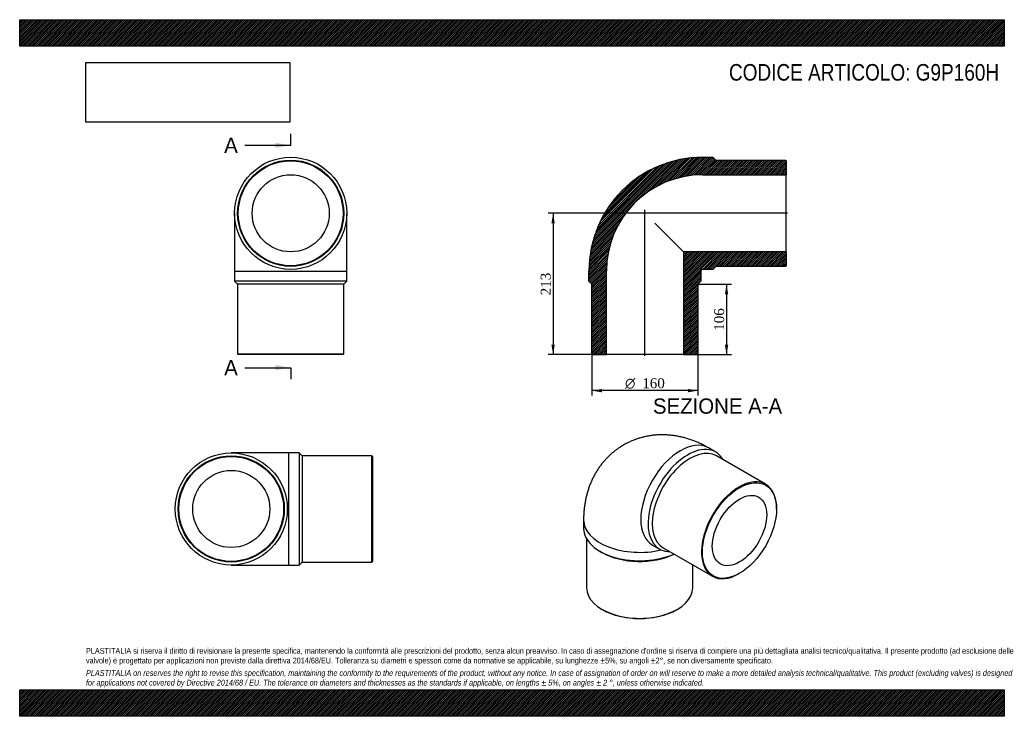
# Model space of a CAD drawing. Header units: millimetres. Extents: x 0 to 1485, y 0 to 1050.
import ezdxf
from ezdxf.enums import TextEntityAlignment as Align
from ezdxf.lldxf.tags import DXFTag

# ---------------------------------------------------------------- set-up
doc = ezdxf.new("R2010")
doc.units = ezdxf.units.MM
doc.header["$LTSCALE"] = 5
for name, color, linetype in [('Default', 7, 'Continuous'), ('DV4_Default', 7, 'Continuous'), ('G9P160H', 7, 'Continuous')]:
    doc.layers.add(name, color=color, linetype=linetype)
doc.styles.add('SEACAD_Solid_Edge_ANSI', font='seans.ttf')
doc.styles.add('SEACAD_Solid_Edge_ANSI1_Symbols', font='semeca1.ttf')
doc.styles.add('SEACAD_Times_New_Roman', font='times.ttf')
tags = doc.linetypes.add('CENTER2', pattern=[28.575, 19.05, -3.175, 3.175, -3.175]).pattern_tags.tags
tags[10:11] = [DXFTag(74, 4), DXFTag(75, 0), DXFTag(340, '0'), DXFTag(46, 0.0), DXFTag(50, 0.0), DXFTag(44, 0.0), DXFTag(45, 0.0)]
tags[8:9] = [DXFTag(74, 4), DXFTag(75, 0), DXFTag(340, '0'), DXFTag(46, 0.0), DXFTag(50, 0.0), DXFTag(44, 0.0), DXFTag(45, 0.0)]
tags[6:7] = [DXFTag(74, 4), DXFTag(75, 0), DXFTag(340, '0'), DXFTag(46, 0.0), DXFTag(50, 0.0), DXFTag(44, 0.0), DXFTag(45, 0.0)]
tags[4:5] = [DXFTag(74, 4), DXFTag(75, 0), DXFTag(340, '0'), DXFTag(46, 0.0), DXFTag(50, 0.0), DXFTag(44, 0.0), DXFTag(45, 0.0)]
doc.dimstyles.new('ANSImm', dxfattribs={"dimtxt": 15, "dimasz": 15, "dimexe": 7.5, "dimexo": 0, "dimgap": 3.75, "dimtad": 1, "dimdsep": 46, "dimtxsty": 'SEACAD_Times_New_Roman', "dimblk1": '_SE_FILLED', "dimblk2": '_SE_FILLED', "dimsah": 1, "dimcen": 7.5, "dimazin": 0, "dimtfac": 0.85, "dimtdec": 3, "dimtofl": 0, "dimtmove": 0, "dimatfit": 3, "dimfxl": 1, "dimarcsym": 0})
picture_1 = doc.add_image_def('image1.jpg', size_in_pixel=(4302, 1260))

# ---------------------------------------------------------------- blocks, each defined once
blk = doc.blocks.new('SE')
at = {"layer": 'G9P160H', "color": 7, "linetype": 'Continuous'}
for p, q in [((324.2, 758.2), (324.2, 671.2)), ((493.2, 671.2), (493.2, 758.2)), ((324.2, 671.2), (493.2, 671.2)), ((324.2, 671.2), (324.2, 655.7)), ((493.2, 655.7), (493.2, 671.2)), ((493.2, 655.7), (324.2, 655.7)), ((324.2, 655.7), (328.7, 651.2)), ((488.7, 651.2), (493.2, 655.7)), ((488.7, 651.2), (328.7, 651.2)), ((328.7, 651.2), (328.7, 546.2)), ((488.7, 546.2), (488.7, 651.2)), ((328.7, 546.2), (488.7, 546.2)), ((328.7, 546.2), (329.7, 545.2)), ((487.7, 545.2), (329.7, 545.2)), ((487.7, 545.2), (488.7, 546.2))]:
    blk.add_line(p, q, dxfattribs=at)
for radius in [84.5, 80, 79, 58.1]:
    blk.add_circle((408.7, 758.2), radius, dxfattribs=at)
blk = doc.blocks.new('SE1')
at = {"layer": 'G9P160H', "color": 7, "linetype": 'Continuous'}
for p, q in [((1049.7, 398.3), (1038.8, 404.6)), ((1124.9, 349.7), (1050.7, 392.5)), ((1141.5, 312.2), (1141.5, 313)), ((850.5, 295.9), (850.5, 283.2)), ((855, 267.5), (855, 193.8)), ((954.3, 258.2), (965.2, 251.9)), ((970.7, 254), (1044.9, 211.1)), ((875.3, 248.7), (878.4, 246.9)), ((1015, 193.8), (1015, 228.4)), ((1084.9, 215.1), (1085.6, 215.5)), ((878.4, 161.2), (879.1, 160.8)), ((990.9, 160.8), (991.6, 161.2))]:
    blk.add_line(p, q, dxfattribs=at)
for centre, major_axis, start_param, end_param in [((996.5, 331.4), (-42.2, -73.2), 3.141593, 6.283185), ((1007.5, 325.1), (42.2, 73.2), 0, 3.469416), ((1010.7, 323.2), (40, 69.3), 0, 3.141593), ((1007.5, 325.1), (42.2, 73.2), 5.955362, 6.283185), ((1084.9, 280.4), (-40, -69.3), 2.356194, 6.283185), ((935, 295.9), (-84.5, 0), 6.28317, 6.283185), ((935, 295.9), (-84.5, 0), 0, 1.963165), ((935, 283.2), (84.5, 0), 3.141593, 5.37157), ((935, 279.6), (80, 0), 3.926991, 5.420998), ((1084.9, 280.4), (-40, -69.3), 0, 0.785398), ((935, 193.8), (-80, 0), 0, 3.141593), ((935, 193), (79, 0), 3.926991, 5.497787)]:
    blk.add_ellipse(centre, major_axis=major_axis, ratio=0.57735, start_param=start_param, end_param=end_param, dxfattribs=at)
for major_axis in [(39.5, 68.4), (29, 50.3)]:
    blk.add_ellipse((1085.6, 280), major_axis=major_axis, ratio=0.57735, dxfattribs=at)
blk.add_open_spline([(1038.8, 404.6), (1037.4, 405.4), (1034.4, 407), (1029.1, 409.8), (1023.1, 412.6), (1017, 415.1), (1010.9, 417.3), (1004.8, 419.2), (998.7, 420.8), (992.5, 422.1), (986.5, 423.1), (980.4, 423.8), (974.4, 424.2), (968.4, 424.3), (962.5, 424.2), (956.6, 423.7), (950.8, 423), (945.1, 421.9), (939.5, 420.7), (934, 419.1), (928.7, 417.3), (923.4, 415.2), (918.3, 412.9), (913.3, 410.4), (908.4, 407.6), (903.7, 404.5), (899.2, 401.3), (894.8, 397.8), (890.6, 394.2), (886.6, 390.3), (882.8, 386.2), (879.2, 382), (875.8, 377.6), (872.5, 373), (869.5, 368.2), (866.7, 363.3), (864.1, 358.3), (861.7, 353), (859.5, 347.7), (857.6, 342.1), (855.9, 336.5), (854.4, 330.7), (853.1, 324.8), (852.1, 318.7), (851.3, 312.6), (850.8, 306.3), (850.5, 300.6), (850.5, 297.4), (850.5, 295.9)], degree=3, knots=[0, 0, 0, 0, 0.015836, 0.040625, 0.065337, 0.089834, 0.114079, 0.13805, 0.161732, 0.185122, 0.208222, 0.231043, 0.253599, 0.275905, 0.297981, 0.319844, 0.341515, 0.36301, 0.384348, 0.405548, 0.426624, 0.447594, 0.468474, 0.48928, 0.510026, 0.530728, 0.551397, 0.572049, 0.592699, 0.613364, 0.634062, 0.654808, 0.675623, 0.696525, 0.717533, 0.73867, 0.759955, 0.781411, 0.803059, 0.824921, 0.847015, 0.86936, 0.891969, 0.914851, 0.938008, 0.961434, 0.985116, 1, 1, 1, 1], dxfattribs=at)
blk = doc.blocks.new('SE2')
at = {"layer": 'G9P160H', "color": 7, "linetype": 'Continuous'}
for p, q in [((406.1, 397), (319.1, 397)), ((406.1, 228), (406.1, 397)), ((421.6, 397), (406.1, 397)), ((421.6, 397), (421.6, 228)), ((426.1, 392.5), (421.6, 397)), ((426.1, 392.5), (426.1, 232.5)), ((531.1, 392.5), (426.1, 392.5)), ((531.1, 232.5), (531.1, 392.5)), ((532.1, 391.5), (531.1, 392.5)), ((532.1, 391.5), (532.1, 233.5)), ((319.1, 228), (406.1, 228)), ((406.1, 228), (421.6, 228)), ((421.6, 228), (426.1, 232.5)), ((426.1, 232.5), (531.1, 232.5)), ((531.1, 232.5), (532.1, 233.5))]:
    blk.add_line(p, q, dxfattribs=at)
for radius in [84.5, 80, 79, 58.1]:
    blk.add_circle((319.1, 312.5), radius, dxfattribs=at)
blk = doc.blocks.new('SE4')
at = {"color": 7, "linetype": 'Continuous', "style": 'SEACAD_Solid_Edge_ANSI'}
blk.add_text('A', height=23, dxfattribs=at).set_placement((308.4, 872.2), align=Align.TOP_LEFT)
blk = doc.blocks.new('SE5')
at = {"color": 7, "linetype": 'Continuous', "style": 'SEACAD_Solid_Edge_ANSI'}
blk.add_text('A', height=23, dxfattribs=at).set_placement((308.4, 537), align=Align.TOP_LEFT)
blk = doc.blocks.new('SEANNOT_GROUP')
at = {"linetype": 'Continuous'}
blk.add_hatch(color=7, dxfattribs=at).paths.add_polyline_path([(385.7, 856.8), (408.7, 860.7), (385.7, 864.5)])
at = {"color": 7, "linetype": 'Continuous'}
blk.add_lwpolyline([(339.7, 860.7), (408.7, 860.7)], dxfattribs=at)
blk = doc.blocks.new('SEANNOT_GROUP1')
at = {"linetype": 'Continuous'}
blk.add_hatch(color=7, dxfattribs=at).paths.add_polyline_path([(385.7, 521.7), (408.7, 525.5), (385.7, 529.4)])
at = {"color": 7, "linetype": 'Continuous'}
blk.add_lwpolyline([(339.7, 525.5), (408.7, 525.5)], dxfattribs=at)
blk = doc.blocks.new('SE3')
at = {"layer": 'Default', "color": 7, "linetype": 'CENTER2'}
for p, q in [((408.7, 860.7), (408.7, 877.9)), ((408.7, 525.5), (408.7, 508.3))]:
    blk.add_line(p, q, dxfattribs=at)
at = {"layer": 'Default', "color": 7, "linetype": 'CENTER2', "const_width": 0.0001}
blk.add_lwpolyline([(408.7, 860.7), (408.7, 525.5)], dxfattribs=at)
at = {"layer": 'Default'}
for name in ['SE4', 'SEANNOT_GROUP', 'SE5', 'SEANNOT_GROUP1']:
    blk.add_blockref(name, (0, 0), dxfattribs=at)
blk = doc.blocks.new('SE6')
at = {"layer": 'G9P160H', "linetype": 'Continuous'}
h = blk.add_hatch(dxfattribs=at)
h.set_pattern_fill('LINE', scale=0.629921, angle=45, style=0)
edge = h.paths.add_edge_path()
edge.add_line((1155, 838.2), (1050, 838.2))
edge.add_line((1050, 838.2), (1045.5, 842.7))
edge.add_line((1045.5, 842.7), (1030, 842.7))
edge.add_arc((1030, 671.2), 171.5, 90, 180)
edge.add_line((858.5, 671.2), (858.5, 655.7))
edge.add_line((858.5, 655.7), (863, 651.2))
edge.add_line((863, 651.2), (863, 546.2))
edge.add_line((863, 546.2), (864, 545.2))
edge.add_line((864, 545.2), (884.9, 545.2))
edge.add_line((884.9, 545.2), (884.9, 671.2))
edge.add_arc((1030, 671.2), 145.1, 90, 180, ccw=False)
edge.add_line((1030, 816.3), (1156, 816.3))
edge.add_line((1156, 816.3), (1156, 837.2))
edge.add_line((1156, 837.2), (1155, 838.2))
h = blk.add_hatch(dxfattribs=at)
h.set_pattern_fill('LINE', scale=0.629921, angle=45, style=0)
edge = h.paths.add_edge_path()
edge.add_line((1156, 679.2), (1156, 700.1))
edge.add_line((1156, 700.1), (1001.1, 700.1))
edge.add_line((1001.1, 700.1), (1001.1, 545.2))
edge.add_line((1001.1, 545.2), (1022, 545.2))
edge.add_line((1022, 545.2), (1023, 546.2))
edge.add_line((1023, 546.2), (1023, 651.2))
edge.add_line((1023, 651.2), (1027.5, 655.7))
edge.add_line((1027.5, 655.7), (1027.5, 671.2))
edge.add_arc((1030, 671.2), 2.5, 90, 180, ccw=False)
edge.add_line((1030, 673.7), (1045.5, 673.7))
edge.add_line((1045.5, 673.7), (1050, 678.2))
edge.add_line((1050, 678.2), (1155, 678.2))
edge.add_line((1155, 678.2), (1156, 679.2))
at = {"layer": 'DV4_Default', "color": 7, "linetype": 'CENTER2'}
for p, q in [((1157.8, 758.2), (938, 758.2)), ((943, 543.4), (943, 763.2))]:
    blk.add_line(p, q, dxfattribs=at)
at = {"layer": 'G9P160H', "color": 7, "linetype": 'Continuous'}
for p, q in [((1030, 842.7), (1045.5, 842.7)), ((1045.5, 842.7), (1050, 838.2)), ((1050, 838.2), (1155, 838.2)), ((1155, 838.2), (1156, 837.2)), ((1156, 837.2), (1156, 816.3)), ((1030, 816.3), (1156, 816.3)), ((1156, 700.1), (1156, 816.3)), ((958, 743.2), (1001.1, 700.1)), ((1156, 700.1), (1001.1, 700.1)), ((1001.1, 700.1), (1001.1, 545.2)), ((1156, 700.1), (1156, 679.2)), ((858.5, 655.7), (858.5, 671.2)), ((884.9, 545.2), (884.9, 671.2)), ((1027.5, 671.2), (1027.5, 655.7)), ((1045.5, 673.7), (1030, 673.7)), ((1050, 678.2), (1045.5, 673.7)), ((1155, 678.2), (1050, 678.2)), ((1156, 679.2), (1155, 678.2)), ((863, 651.2), (858.5, 655.7)), ((1027.5, 655.7), (1023, 651.2)), ((863, 546.2), (863, 651.2)), ((1023, 651.2), (1023, 546.2)), ((864, 545.2), (863, 546.2)), ((864, 545.2), (884.9, 545.2)), ((1001.1, 545.2), (884.9, 545.2)), ((1001.1, 545.2), (1022, 545.2)), ((1023, 546.2), (1022, 545.2))]:
    blk.add_line(p, q, dxfattribs=at)
for radius in [171.5, 145.1, 2.5]:
    blk.add_arc((1030, 671.2), radius, 90, 180, dxfattribs=at)
blk = doc.blocks.new('GDimGGroup')
at = {"layer": 'Default', "linetype": 'Continuous'}
for points in [[(878, 488.4), (878, 493.4), (863, 490.9)], [(1008, 488.4), (1023, 490.9), (1008, 493.4)]]:
    blk.add_hatch(color=7, dxfattribs=at).paths.add_polyline_path(points)
at = {"layer": 'Default', "color": 7, "linetype": 'Continuous'}
for p, q in [((863, 546.2), (863, 483.4)), ((1023, 546.2), (1023, 483.4)), ((1023, 490.9), (863, 490.9))]:
    blk.add_line(p, q, dxfattribs=at)
for s, style, p in [('O', 'SEACAD_Solid_Edge_ANSI1_Symbols', (912.9, 509.6)), ('160', 'SEACAD_Times_New_Roman', (939, 509.6))]:
    blk.add_text(s, height=15, dxfattribs=dict(at, style=style)).set_placement(p, align=Align.TOP_LEFT)
blk = doc.blocks.new('DMBLK155')
at = {"layer": 'Default', "linetype": 'Continuous'}
for points in [[(1068.6, 636.2), (1066.1, 651.2), (1063.6, 636.2)], [(1068.6, 560.2), (1063.6, 560.2), (1066.1, 545.2)]]:
    blk.add_hatch(color=7, dxfattribs=at).paths.add_polyline_path(points)
at = {"layer": 'Default', "color": 7, "linetype": 'Continuous'}
for p, q in [((1023, 651.2), (1073.6, 651.2)), ((1066.1, 651.2), (1066.1, 545.2)), ((1001.1, 545.2), (1073.6, 545.2))]:
    blk.add_line(p, q, dxfattribs=at)
at = {"layer": 'Default', "color": 7, "linetype": 'Continuous', "style": 'SEACAD_Times_New_Roman'}
blk.add_text('106', height=15, rotation=90, dxfattribs=at).set_placement((1047.4, 581.1), align=Align.TOP_LEFT)
blk = doc.blocks.new('_SE_FILLED')
at = {"color": 0}
blk.add_line((0, 0), (-1, 0), dxfattribs=at)
blk.add_solid([(0, 0), (-1, -0.1665), (-1, 0.1665), (0, 0)], dxfattribs=at)
blk = doc.blocks.new('DMBLK156')
at = {"layer": 'Default', "linetype": 'Continuous'}
for points in [[(802, 743.2), (807, 743.2), (804.5, 758.2)], [(802, 560.2), (804.5, 545.2), (807, 560.2)]]:
    blk.add_hatch(color=7, dxfattribs=at).paths.add_polyline_path(points)
at = {"layer": 'Default', "color": 7, "linetype": 'Continuous'}
for p, q in [((943, 758.2), (797, 758.2)), ((804.5, 758.2), (804.5, 545.2)), ((884.9, 545.2), (797, 545.2))]:
    blk.add_line(p, q, dxfattribs=at)
at = {"layer": 'Default', "color": 7, "linetype": 'Continuous', "style": 'SEACAD_Times_New_Roman'}
blk.add_text('213', height=15, rotation=90, dxfattribs=at).set_placement((785.8, 634.6), align=Align.TOP_LEFT)

msp = doc.modelspace()

# ---------------------------------------------------------------- hatches: boundary and pattern name
at = {"layer": 'Default', "linetype": 'Continuous'}
h = msp.add_hatch(dxfattribs=at)
h.set_pattern_fill('LINE', scale=0.629921, angle=45, style=0)
h.paths.add_polyline_path([(1485, 1010), (1485, 1050), (0, 1050), (0, 1010)])
for points in [[(1485, 1010), (1485, 1050), (0, 1050), (0, 1010)], [(1485, 0), (1485, 40), (0, 40), (0, 0)]]:
    msp.add_hatch(color=7, dxfattribs=at).paths.add_polyline_path(points)
h = msp.add_hatch(dxfattribs=at)
h.set_pattern_fill('LINE', scale=0.629921, angle=45, style=0)
h.paths.add_polyline_path([(1485, 0), (1485, 40), (0, 40), (0, 0)])

# ---------------------------------------------------------------- linework, layer by layer
at = {"layer": 'Default', "color": 7, "linetype": 'Continuous'}
for p, q in [((0, 1050), (1485, 1050)), ((0, 1010), (0, 1050)), ((1485, 1050), (1485, 1010)), ((1485, 1010), (0, 1010)), ((0, 40), (1485, 40)), ((0, 0), (0, 40)), ((1485, 40), (1485, 0)), ((1485, 0), (0, 0))]:
    msp.add_line(p, q, dxfattribs=at)

# ---------------------------------------------------------------- block references
at = {"layer": 'Default'}
for name in ['SE3', 'SE', 'SE6', 'GDimGGroup', 'SE1', 'SE2']:
    msp.add_blockref(name, (0, 0), dxfattribs=at)

# ---------------------------------------------------------------- texts
at = {"layer": 'Default', "color": 7, "linetype": 'Continuous', "style": 'SEACAD_Solid_Edge_ANSI'}
msp.add_text('SEZIONE A-A', height=23, dxfattribs=at).set_placement((955.092, 479.091), align=Align.TOP_LEFT)
at = {"layer": 'Default', "attachment_point": 1}
for s, insert, char_height, width in [('{\\fArial Narrow|b0||i0||c0|p34;\\C7;\\H25.;\\W1.;CODICE ARTICOLO: G9P160H}', (1069.762, 983.154), 25, 416.87103), ("{\\fArial Narrow|b0||i0||c0|p34;\\C7;\\H8.75;\\W1.;PLASTITALIA si riserva il diritto di revisionare la presente specifica, mantenendo la conformità alle prescrizioni del prodotto, senza alcun preavviso. In caso di assegnazione d'ordine si riserva di compiere una più dettagliata analisi tecnico/qualitativa. Il presente prodotto (ad esclusione delle \\P}{\\fArial Narrow|b0||i0||c0|p34;\\C7;\\H8.75;\\W1.;valvole) è progettato per applicazioni non previste dalla direttiva 2014/68/EU. Tolleranza su diametri e spessori come da normative se applicabile, su lunghezze ±5%, su angoli ±2°, se non diversamente specificato.\\P}{\\fArial Narrow|b0||i0||c0|p34;\\C7;\\H2.5;\\W1.;   \\P}{\\fArial Narrow|b0||i1||c0|p34;\\C7;\\H8.75;\\W1.;PLASTITALIA on reserves the right to revise this specification, maintaining the conformity to the requirements of the product, without any notice. In case of assignation of order on will reserve to make a more detailed analysis technical/qualitative. This product (excluding valves) is designed \\P}{\\fArial Narrow|b0||i1||c0|p34;\\C7;\\H8.75;\\W1.;for applications not covered by Directive 2014/68 / EU. The tolerance on diameters and thicknesses as the standards if applicable, on lengths ± 5%, on angles ± 2 °, unless otherwise indicated.\\P}", (100, 103.012), 8.75, 1285)]:
    msp.add_mtext(s, dxfattribs=dict(at, insert=insert, char_height=char_height, width=width))

# ---------------------------------------------------------------- dimensions: what is measured, and where the dimension line sits
at = {"layer": 'Default', "color": 7, "linetype": 'Continuous'}
for base, p1, p2, picture, middle in [((783.043, 572.959), (943.047, 758.163), (884.947, 545.163), 'DMBLK156', (804.511, 651.663)), ((1066.118, 545.163), (1023.047, 651.163), (1001.147, 545.163), 'DMBLK155', (1066.118, 598.163))]:
    dim = msp.add_linear_dim(base=base, p1=p1, p2=p2, angle=90, text='\\A1;<>', dimstyle='ANSImm', dxfattribs=at)
    dim.commit()
    dim.dimension.update_dxf_attribs({"geometry": picture, "text_midpoint": middle, "dimtype": 160})

# ---------------------------------------------------------------- pictures from other files: only their frames are drawn
image = msp.add_image(picture_1, insert=(100, 895.516), size_in_units=(307.286, 90))
image.dxf.flags = 7

doc.saveas('drawing.dxf')
